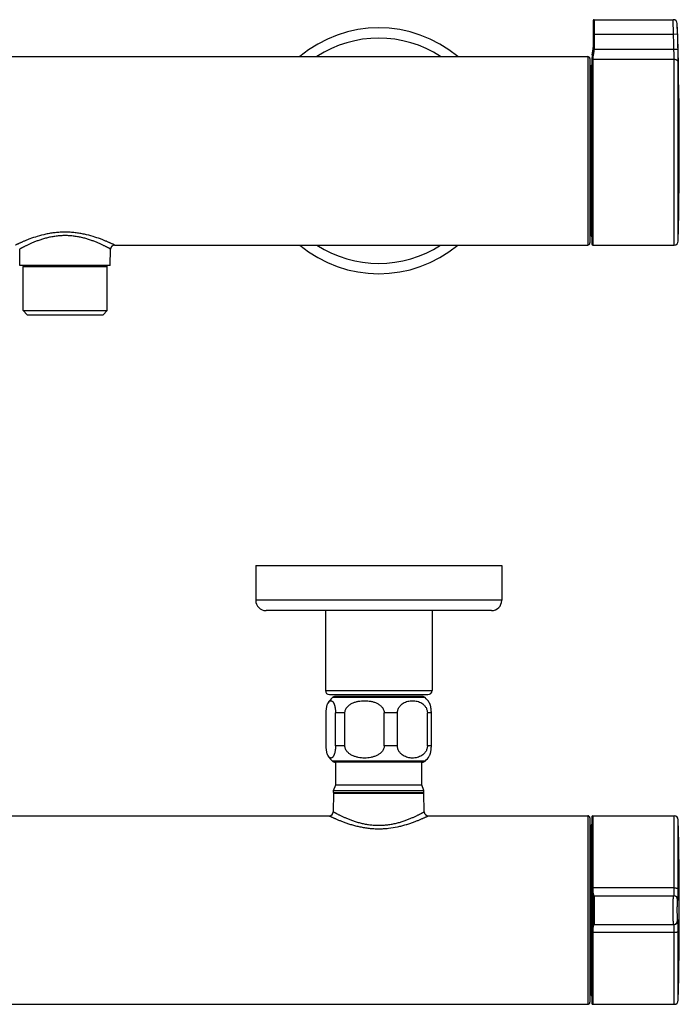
# Model space of a CAD drawing. Header units: millimetres. Extents: x -51 to 564, y -36 to 218.
# Tile 2 of 5: x 88 to 249, y -22 to 218. Entities that reach past the tile are written whole.
import ezdxf

# ---------------------------------------------------------------- set-up
doc = ezdxf.new("R2010")
doc.units = ezdxf.units.MM
doc.header["$LTSCALE"] = 23.1
doc.layers.get('0').update_dxf_attribs({"linetype": 'CONTINUOUS'})

msp = doc.modelspace()

# ---------------------------------------------------------------- linework, layer by layer
at = {"color": 7, "linetype": 'CONTINUOUS'}
for p, q in [((227.67, 218.11), (227.67, 211.27)), ((227.87, 218.31), (247.19, 218.31)), ((-28.63, 209.31), (226.37, 209.31)), ((227.44, 209.71), (227.6, 210.7)), ((226.87, 208.81), (226.87, 163.81)), ((227.07, 207.01), (226.87, 207.01)), ((227.37, 208.89), (227.37, 163.72)), ((227.07, 165.61), (226.87, 165.61)), ((87.87, 158.31), (87.8, 162.32)), ((109.87, 158.31), (109.94, 162.32)), ((110.94, 163.31), (226.37, 163.31)), ((227.57, 163.31), (247.43, 163.31)), ((109.87, 158.31), (87.87, 158.31)), ((88.62, 147.31), (88.62, 158.11)), ((109.12, 147.31), (109.12, 158.11)), ((88.62, 147.31), (109.12, 147.31)), ((88.62, 147.31), (89.62, 146.31)), ((109.12, 147.31), (108.12, 146.31)), ((89.62, 146.31), (108.12, 146.31)), ((145.37, 85.11), (145.37, 76.61)), ((145.37, 85.11), (205.37, 85.11)), ((205.37, 85.11), (205.37, 76.61)), ((202.87, 74.11), (147.87, 74.11)), ((162.37, 74.11), (162.37, 54.61)), ((188.37, 74.11), (188.37, 54.61)), ((163.37, 53.61), (187.37, 53.61)), ((186.01, 53.11), (164.72, 53.11)), ((162.54, 41.11), (162.54, 49.11)), ((164.83, 41.11), (164.83, 49.11)), ((167.12, 41.11), (167.12, 49.11)), ((176.69, 41.11), (176.69, 49.11)), ((179.95, 41.11), (179.95, 49.11)), ((187.23, 41.11), (187.23, 49.11)), ((188.2, 41.11), (188.2, 49.11)), ((186.01, 37.11), (164.72, 37.11)), ((164.89, 31.61), (164.89, 37.11)), ((185.85, 31.61), (185.85, 37.11)), ((164.37, 30.18), (164.89, 31.61)), ((164.89, 31.61), (185.85, 31.61)), ((186.37, 30.18), (185.85, 31.61)), ((164.37, 29.51), (164.29, 25)), ((164.37, 30.18), (186.37, 30.18)), ((164.37, 29.71), (164.37, 30.18)), ((164.37, 29.51), (186.37, 29.51)), ((186.37, 29.71), (186.37, 30.18)), ((186.45, 25), (186.37, 29.51)), ((34.45, 24.01), (163.29, 24.01)), ((187.45, 24.01), (226.37, 24.01)), ((226.87, 23.51), (226.87, -21.49)), ((226.87, 21.71), (227.07, 21.71)), ((227.37, 23.6), (227.37, -21.57)), ((227.57, 24.01), (247.43, 24.01)), ((227.67, 4.31), (227.67, -2.29)), ((227.86, 4.51), (247.36, 4.51)), ((227.87, -2.49), (247.36, -2.49)), ((226.87, -19.69), (227.07, -19.69)), ((-28.63, -21.99), (226.37, -21.99)), ((227.57, -21.99), (247.43, -21.99))]:
    msp.add_line(p, q, dxfattribs=at)
at = {"color": 9, "linetype": 'CONTINUOUS'}
for p, q in [((227.87, 218.31), (227.87, 211.3)), ((247.26, 214.81), (247.19, 218.31)), ((248.26, 214.83), (248.19, 217.34)), ((227.67, 214.81), (247.26, 214.81)), ((247.26, 214.81), (248.26, 214.83)), ((226.37, 209.31), (226.37, 163.31)), ((227.44, 209.71), (227.44, 209.38)), ((227.6, 210.7), (227.6, 210.46)), ((227.87, 211.3), (227.67, 211.3)), ((227.86, 211.09), (227.67, 211.1)), ((227.86, 211.09), (247.36, 211.09)), ((247.36, 211.09), (248.36, 211.11)), ((227.07, 207.01), (227.07, 165.61)), ((227.37, 208.47), (227.37, 163.5)), ((227.57, 208.66), (247.43, 208.66)), ((227.57, 208.66), (227.57, 163.31)), ((247.43, 163.31), (247.43, 208.66)), ((248.43, 164.28), (248.43, 207.71)), ((90.26, 164.8), (90.24, 164.79)), ((88.62, 158.11), (109.12, 158.11)), ((205.37, 76.61), (145.37, 76.61)), ((162.37, 54.61), (188.37, 54.61)), ((186.68, 52.86), (164.06, 52.86)), ((167.12, 49.11), (164.83, 49.11)), ((179.95, 49.11), (176.69, 49.11)), ((188.2, 49.11), (187.23, 49.11)), ((167.12, 41.11), (164.83, 41.11)), ((179.95, 41.11), (176.69, 41.11)), ((188.2, 41.11), (187.23, 41.11)), ((186.68, 37.36), (164.06, 37.36)), ((164.37, 29.71), (186.37, 29.71)), ((226.37, 24.01), (226.37, -21.99)), ((227.07, 21.71), (227.07, -19.69)), ((227.37, 23.82), (227.37, 6.38)), ((227.57, 24.01), (227.57, 6.43)), ((247.43, 6.43), (247.43, 24.01)), ((248.43, 6.2), (248.43, 23.04)), ((227.44, 4.96), (227.44, -2.93)), ((247.43, 6.43), (227.57, 6.43)), ((227.6, 4.4), (227.6, -2.37)), ((227.87, 4.51), (227.87, -2.49)), ((248.26, 3.52), (248.36, 3.52)), ((248.36, -1.49), (248.26, -1.49)), ((227.37, -4.35), (227.37, -21.79)), ((227.57, -4.4), (247.43, -4.4)), ((227.57, -4.4), (227.57, -21.99)), ((247.43, -21.99), (247.43, -4.4)), ((248.43, -21.01), (248.43, -4.17))]:
    msp.add_line(p, q, dxfattribs=at)
at = {"color": 7, "linetype": 'CONTINUOUS'}
for centre, radius, start, end in [((175.37, 186.31), 30, 50.0575, 129.9425), ((227.87, 218.11), 0.2, 90, 180), ((247.19, 217.31), 1, 1.7782, 90), ((-751.33, 186.31), 1000, 358.73813, 1.77823), ((222.67, 211.52), 5, 350.5377, 360), ((226.37, 208.81), 0.5, 0, 90), ((232.37, 208.89), 5, 170.5377, 180), ((227.07, 207.31), 0.3, 270, 360), ((226.37, 163.81), 0.5, 270, 360), ((227.07, 165.31), 0.3, 0, 90), ((232.37, 163.72), 5, 180, 182.553), ((227.57, 163.51), 0.2, 182.553, 270), ((247.43, 164.31), 1, 270, 358.7381), ((110.94, 162.31), 1, 90, 179), ((175.37, 186.31), 30, 230.0575, 309.9425), ((88.82, 158.11), 0.2, 90, 180), ((108.92, 158.11), 0.2, 0, 90), ((147.87, 76.61), 2.5, 180, 270), ((202.87, 76.61), 2.5, 270, 360), ((163.37, 54.61), 1, 180, 270), ((167.37, 49.11), 5, 131.4096, 149.9324), ((164.72, 52.11), 1, 90, 131.4096), ((186.01, 52.11), 1, 48.5904, 90), ((183.37, 49.11), 5, 30.0676, 48.5904), ((187.37, 54.61), 1, 270, 360), ((167.37, 41.11), 5, 210.0676, 228.5904), ((183.37, 41.11), 5, 311.4096, 329.9324), ((164.72, 38.11), 1, 228.5904, 270), ((186.01, 38.11), 1, 270, 311.4096), ((164.57, 29.71), 0.2, 180, 270), ((186.17, 29.71), 0.2, 270, 360), ((163.29, 25.01), 1, 270, 359), ((187.45, 25.01), 1, 181, 270), ((226.37, 23.51), 0.5, 0, 90), ((227.07, 22.01), 0.3, 270, 360), ((227.57, 23.81), 0.2, 90, 177.447), ((232.37, 23.6), 5, 177.447, 180), ((247.43, 23.01), 1, 1.2619, 90), ((-751.33, 1.01), 1000, 358.73813, 1.26187), ((227.87, 4.31), 0.2, 90, 180), ((227.87, -2.29), 0.2, 180, 270), ((226.37, -21.49), 0.5, 270, 360), ((227.07, -19.99), 0.3, 0, 90), ((232.37, -21.57), 5, 180, 182.553), ((247.43, -20.99), 1, 270, 358.7381), ((227.57, -21.79), 0.2, 182.553, 270)]:
    msp.add_arc(centre, radius, start, end, dxfattribs=at)
at = {"color": 9, "linetype": 'CONTINUOUS'}
for centre, radius, start, end in [((-751.33, 186.31), 999, 1.42159, 1.63479), ((-751.33, 186.31), 1000, 1.42159, 1.63479), ((175.37, 186.31), 27.5, 56.7623, 123.2377), ((233.33, 208.55), 5.95, 171.9561, 174.4922), ((232.54, 208.73), 4.96, 171.3779, 174.1077), ((222.57, 211.3), 5.1, 357.6963, 359.6278), ((222.58, 211.3), 5.29, 357.6947, 359.9998), ((230.95, 208.47), 3.57, 179.6441, 179.9846), ((227.56, 208.47), 0.189, 169.2051, 177.3654), ((175.37, 186.31), 27.5, 236.7623, 303.2377), ((227.86, 4.32), 0.2, 90.0024, 171.5659), ((227.87, 4.31), 0.2, 171.552, 179.6874), ((247.26, 3.52), 1, 0.1304, 89.987), ((247.36, 3.52), 1, 0.1336, 89.9902), ((227.87, -2.29), 0.2, 180.3126, 188.448), ((227.86, -2.29), 0.2, 188.4341, 269.9976), ((247.26, -1.49), 1, 270.013, 359.8696), ((247.36, -1.49), 1, 270.0098, 359.8664)]:
    msp.add_arc(centre, radius, start, end, dxfattribs=at)
for points, knots in [([(227.41, 209.12), (227.39, 208.99), (227.38, 208.82), (227.38, 208.61), (227.37, 208.53), (227.37, 208.5)], [0, 0, 0, 0, 0.608368, 0.833263, 1, 1, 1, 1]), ([(227.6, 210.46), (227.57, 210.27), (227.51, 209.91), (227.46, 209.55), (227.44, 209.38)], [0, 0, 0, 0, 0.528916, 1, 1, 1, 1]), ([(227.63, 209.48), (227.61, 209.48), (227.57, 209.48), (227.51, 209.46), (227.48, 209.44), (227.46, 209.42), (227.44, 209.4), (227.44, 209.39), (227.44, 209.38)], [0, 0, 0, 0, 0.295794, 0.56524, 0.686396, 0.797993, 0.901521, 1, 1, 1, 1]), ([(227.6, 209.24), (227.6, 209.18), (227.59, 209.06), (227.58, 208.89), (227.58, 208.76), (227.57, 208.69), (227.57, 208.66)], [0, 0, 0, 0, 0.337212, 0.618955, 0.841008, 1, 1, 1, 1]), ([(227.67, 211.1), (227.66, 211.04), (227.65, 210.83), (227.63, 210.62), (227.6, 210.46)], [0, 0, 0, 0, 0.252736, 1, 1, 1, 1]), ([(227.8, 210.48), (227.77, 210.48), (227.74, 210.48), (227.69, 210.49), (227.66, 210.48), (227.64, 210.48), (227.62, 210.48), (227.61, 210.47), (227.61, 210.47), (227.6, 210.46), (227.6, 210.46)], [0, 0, 0, 0, 0.357629, 0.519731, 0.663555, 0.784826, 0.880644, 0.918789, 0.950761, 1, 1, 1, 1]), ([(227.8, 210.48), (227.77, 210.3), (227.71, 209.97), (227.66, 209.63), (227.63, 209.48)], [0, 0, 0, 0, 0.528779, 1, 1, 1, 1]), ([(227.86, 211.09), (227.86, 211.04), (227.85, 210.83), (227.82, 210.63), (227.8, 210.48)], [0, 0, 0, 0, 0.252425, 1, 1, 1, 1]), ([(247.43, 208.66), (247.43, 208.7), (247.43, 208.81), (247.42, 209.01), (247.42, 209.26), (247.4, 209.69), (247.39, 210.3), (247.37, 210.82), (247.36, 211.09)], [0, 0, 0, 0, 0.054013, 0.134252, 0.238488, 0.363828, 0.663409, 1, 1, 1, 1]), ([(248.43, 207.71), (248.43, 207.77), (248.43, 207.92), (248.42, 208.19), (248.42, 208.55), (248.4, 209.15), (248.39, 210.01), (248.37, 210.73), (248.36, 211.11)], [0, 0, 0, 0, 0.054017, 0.134248, 0.238481, 0.363811, 0.663389, 1, 1, 1, 1]), ([(227.57, 208.66), (227.55, 208.66), (227.5, 208.65), (227.44, 208.62), (227.4, 208.57), (227.38, 208.52), (227.38, 208.5)], [0, 0, 0, 0, 0.25286, 0.504194, 0.753157, 1, 1, 1, 1]), ([(247.43, 208.66), (247.49, 208.66), (247.62, 208.65), (247.81, 208.59), (247.98, 208.51), (248.13, 208.39), (248.26, 208.24), (248.35, 208.08), (248.41, 207.9), (248.43, 207.77), (248.43, 207.71)], [0, 0, 0, 0, 0.126715, 0.253174, 0.379159, 0.50452, 0.629197, 0.753231, 0.87676, 1, 1, 1, 1]), ([(107.5, 164.79), (106.9, 165.01), (105.61, 165.45), (103.92, 165.89), (102.45, 166.17), (101.28, 166.33), (100.09, 166.43), (98.88, 166.47), (97.68, 166.44), (96.48, 166.34), (95.32, 166.18), (93.85, 165.9), (92.16, 165.46), (90.86, 165.02), (90.26, 164.8)], [0, 0, 0, 0, 0.109078, 0.231435, 0.296375, 0.36313, 0.431137, 0.499789, 0.568448, 0.636476, 0.703269, 0.768256, 0.890744, 1, 1, 1, 1]), ([(90.24, 164.79), (89.99, 164.69), (89.51, 164.51), (88.93, 164.27), (88.51, 164.09), (88.23, 163.97), (87.96, 163.85), (87.73, 163.74), (87.52, 163.65), (87.33, 163.56), (87.2, 163.5), (87.1, 163.45), (87.04, 163.42), (86.98, 163.39), (86.93, 163.37), (86.89, 163.35), (86.86, 163.34), (86.84, 163.32), (86.82, 163.32), (86.81, 163.31), (86.81, 163.31), (86.8, 163.31), (86.8, 163.31), (86.8, 163.31), (86.8, 163.31)], [0, 0, 0, 0, 0.216016, 0.411118, 0.500034, 0.58275, 0.658929, 0.728234, 0.790333, 0.844908, 0.891665, 0.912022, 0.930325, 0.946546, 0.960657, 0.972633, 0.982457, 0.990117, 0.993131, 0.9956, 0.997523, 0.998898, 0.999724, 1, 1, 1, 1]), ([(109.94, 162.32), (109.94, 162.32), (109.94, 162.32), (109.94, 162.32), (109.93, 162.33), (109.93, 162.33), (109.92, 162.33), (109.92, 162.34), (109.9, 162.34), (109.88, 162.35), (109.85, 162.37), (109.81, 162.39), (109.77, 162.42), (109.72, 162.45), (109.66, 162.48), (109.57, 162.53), (109.44, 162.59), (109.27, 162.69), (109.07, 162.79), (108.85, 162.91), (108.6, 163.03), (108.34, 163.16), (107.94, 163.35), (107.39, 163.61), (106.68, 163.92), (105.89, 164.23), (105.04, 164.54), (104.13, 164.83), (103.15, 165.1), (102.13, 165.32), (101.25, 165.45), (100.53, 165.54), (99.79, 165.59), (99.05, 165.62), (98.31, 165.61), (97.58, 165.57), (96.67, 165.48), (95.61, 165.32), (94.59, 165.1), (93.61, 164.83), (92.7, 164.54), (91.85, 164.23), (91.06, 163.92), (90.35, 163.61), (89.8, 163.35), (89.4, 163.16), (89.14, 163.03), (88.89, 162.91), (88.67, 162.79), (88.47, 162.69), (88.3, 162.59), (88.17, 162.53), (88.08, 162.48), (88.02, 162.45), (87.97, 162.42), (87.93, 162.39), (87.89, 162.37), (87.86, 162.35), (87.84, 162.34), (87.82, 162.34), (87.81, 162.33), (87.81, 162.33), (87.8, 162.33), (87.8, 162.32), (87.8, 162.32), (87.8, 162.32)], [0, 0, 0, 0, 0.000043, 0.000096, 0.00017, 0.000383, 0.00068, 0.001061, 0.001527, 0.00271, 0.004227, 0.006076, 0.008254, 0.010757, 0.013583, 0.016727, 0.023947, 0.032374, 0.041964, 0.05267, 0.064439, 0.077221, 0.090965, 0.121139, 0.154578, 0.190928, 0.229862, 0.271075, 0.314268, 0.359128, 0.405308, 0.428774, 0.452418, 0.5, 0.523824, 0.547588, 0.594692, 0.640872, 0.685732, 0.728925, 0.770138, 0.809072, 0.845422, 0.878861, 0.909036, 0.92278, 0.935562, 0.947331, 0.958036, 0.967627, 0.976054, 0.983274, 0.986417, 0.989243, 0.991747, 0.993926, 0.995775, 0.997292, 0.998475, 0.99894, 0.999321, 0.999618, 0.99983, 0.999957, 1, 1, 1, 1]), ([(110.94, 163.31), (110.94, 163.31), (110.94, 163.31), (110.93, 163.31), (110.93, 163.31), (110.92, 163.31), (110.92, 163.32), (110.9, 163.32), (110.88, 163.34), (110.84, 163.35), (110.8, 163.37), (110.76, 163.39), (110.68, 163.43), (110.56, 163.49), (110.41, 163.56), (110.22, 163.65), (110.01, 163.74), (109.77, 163.85), (109.51, 163.97), (109.23, 164.09), (108.81, 164.27), (108.23, 164.51), (107.75, 164.69), (107.5, 164.79)], [0, 0, 0, 0, 0.000279, 0.001109, 0.002489, 0.004417, 0.006892, 0.009912, 0.01758, 0.027406, 0.039374, 0.053469, 0.069676, 0.108336, 0.155099, 0.209676, 0.271768, 0.341075, 0.41726, 0.499978, 0.588889, 0.78398, 1, 1, 1, 1]), ([(164.29, 25), (164.29, 25), (164.29, 25), (164.29, 25), (164.29, 25), (164.3, 24.99), (164.3, 24.99), (164.31, 24.99), (164.33, 24.98), (164.35, 24.97), (164.38, 24.95), (164.42, 24.93), (164.46, 24.9), (164.51, 24.88), (164.57, 24.84), (164.66, 24.79), (164.79, 24.73), (164.96, 24.63), (165.16, 24.53), (165.38, 24.41), (165.63, 24.29), (165.9, 24.16), (166.29, 23.96), (166.84, 23.71), (167.55, 23.4), (168.34, 23.08), (169.19, 22.77), (170.11, 22.48), (171.08, 22.22), (172.1, 22), (173.17, 21.83), (174.08, 21.74), (174.81, 21.71), (175.55, 21.7), (176.29, 21.72), (177.03, 21.78), (177.75, 21.86), (178.63, 22), (179.66, 22.22), (180.63, 22.48), (181.55, 22.77), (182.4, 23.08), (183.18, 23.4), (183.9, 23.71), (184.45, 23.96), (184.84, 24.16), (185.11, 24.29), (185.35, 24.41), (185.58, 24.53), (185.77, 24.63), (185.95, 24.73), (186.08, 24.79), (186.17, 24.84), (186.23, 24.88), (186.28, 24.9), (186.32, 24.93), (186.36, 24.95), (186.39, 24.97), (186.41, 24.98), (186.43, 24.99), (186.43, 24.99), (186.44, 24.99), (186.44, 25), (186.45, 25), (186.45, 25), (186.45, 25)], [0, 0, 0, 0, 0.000043, 0.000096, 0.00017, 0.000383, 0.00068, 0.001062, 0.001527, 0.002711, 0.004229, 0.006078, 0.008255, 0.010759, 0.013585, 0.016729, 0.02395, 0.032379, 0.04197, 0.052676, 0.064446, 0.077229, 0.090974, 0.121149, 0.154589, 0.190939, 0.229873, 0.271085, 0.314276, 0.359134, 0.405312, 0.452414, 0.476177, 0.500001, 0.547581, 0.571224, 0.594689, 0.640866, 0.685724, 0.728916, 0.770128, 0.809062, 0.845412, 0.878852, 0.909027, 0.922772, 0.935555, 0.947325, 0.958031, 0.967622, 0.976051, 0.983271, 0.986415, 0.989241, 0.991746, 0.993925, 0.995774, 0.997292, 0.998475, 0.99894, 0.999321, 0.999618, 0.99983, 0.999957, 1, 1, 1, 1]), ([(163.29, 24.01), (163.29, 24.01), (163.29, 24.01), (163.3, 24.01), (163.3, 24.01), (163.31, 24.01), (163.32, 24), (163.33, 24), (163.36, 23.98), (163.39, 23.97), (163.43, 23.95), (163.48, 23.92), (163.57, 23.88), (163.69, 23.82), (163.85, 23.75), (164.05, 23.65), (164.27, 23.55), (164.52, 23.44), (164.79, 23.32), (165.09, 23.19), (165.54, 23), (166.14, 22.75), (166.93, 22.45), (167.8, 22.15), (168.74, 21.85), (169.73, 21.58), (170.79, 21.33), (171.89, 21.13), (173.03, 20.98), (174.19, 20.88), (175.37, 20.85), (176.55, 20.88), (178.09, 21.01), (179.58, 21.25), (181.01, 21.58), (182, 21.85), (182.94, 22.15), (183.8, 22.45), (184.59, 22.75), (185.2, 23), (185.64, 23.19), (185.94, 23.32), (186.22, 23.44), (186.47, 23.55), (186.69, 23.65), (186.88, 23.75), (187.03, 23.81), (187.13, 23.86), (187.2, 23.89), (187.25, 23.92), (187.31, 23.95), (187.35, 23.97), (187.38, 23.98), (187.41, 24), (187.42, 24), (187.43, 24.01), (187.44, 24.01), (187.44, 24.01), (187.45, 24.01), (187.45, 24.01), (187.45, 24.01)], [0, 0, 0, 0, 0.000044, 0.000175, 0.000392, 0.000696, 0.001085, 0.001561, 0.002768, 0.004314, 0.006197, 0.008414, 0.010962, 0.01704, 0.024388, 0.032958, 0.042701, 0.053567, 0.065504, 0.078454, 0.092362, 0.122843, 0.156542, 0.193077, 0.232096, 0.273274, 0.316293, 0.360829, 0.406547, 0.453072, 0.500014, 0.546955, 0.593482, 0.68371, 0.726727, 0.767904, 0.806924, 0.843458, 0.877157, 0.90764, 0.921549, 0.934498, 0.946433, 0.9573, 0.967044, 0.975614, 0.98296, 0.98616, 0.989038, 0.991589, 0.993809, 0.995693, 0.997238, 0.998444, 0.998918, 0.999307, 0.99961, 0.999826, 0.999957, 1, 1, 1, 1]), ([(227.57, 6.43), (227.55, 6.43), (227.51, 6.43), (227.47, 6.42), (227.44, 6.41), (227.41, 6.41), (227.39, 6.4), (227.38, 6.39), (227.37, 6.39), (227.37, 6.38)], [0, 0, 0, 0, 0.353765, 0.515561, 0.659943, 0.782409, 0.879735, 0.950904, 1, 1, 1, 1]), ([(227.37, 6.38), (227.37, 6.27), (227.37, 6.06), (227.38, 5.76), (227.39, 5.47), (227.4, 5.29), (227.41, 5.2)], [0, 0, 0, 0, 0.274554, 0.535497, 0.778535, 1, 1, 1, 1]), ([(227.41, 5.2), (227.41, 5.18), (227.42, 5.1), (227.43, 5.02), (227.44, 4.96)], [0, 0, 0, 0, 0.262655, 1, 1, 1, 1]), ([(227.63, 5.11), (227.61, 5.1), (227.56, 5.09), (227.5, 5.06), (227.46, 5.02), (227.44, 4.98), (227.44, 4.96)], [0, 0, 0, 0, 0.272988, 0.536536, 0.779601, 1, 1, 1, 1]), ([(227.44, 4.96), (227.45, 4.9), (227.47, 4.78), (227.51, 4.63), (227.55, 4.5), (227.58, 4.43), (227.6, 4.4)], [0, 0, 0, 0, 0.322866, 0.598183, 0.82397, 1, 1, 1, 1]), ([(227.57, 6.43), (227.57, 6.33), (227.57, 6.13), (227.58, 5.85), (227.59, 5.58), (227.6, 5.41), (227.6, 5.33)], [0, 0, 0, 0, 0.273032, 0.53335, 0.776897, 1, 1, 1, 1]), ([(227.6, 5.33), (227.61, 5.31), (227.61, 5.24), (227.62, 5.16), (227.63, 5.11)], [0, 0, 0, 0, 0.261986, 1, 1, 1, 1]), ([(227.63, 5.11), (227.64, 5.05), (227.67, 4.94), (227.7, 4.8), (227.75, 4.68), (227.78, 4.62), (227.8, 4.59)], [0, 0, 0, 0, 0.321666, 0.596384, 0.822448, 1, 1, 1, 1]), ([(247.36, 4.51), (247.36, 4.51), (247.36, 4.52), (247.36, 4.52), (247.37, 4.53), (247.37, 4.54), (247.37, 4.56), (247.38, 4.6), (247.39, 4.66), (247.39, 4.73), (247.4, 4.83), (247.4, 4.93), (247.41, 5.05), (247.41, 5.19), (247.42, 5.39), (247.42, 5.68), (247.43, 6.04), (247.43, 6.3), (247.43, 6.43)], [0, 0, 0, 0, 0.002191, 0.003882, 0.006065, 0.011999, 0.020091, 0.042814, 0.074211, 0.114104, 0.162237, 0.218289, 0.281879, 0.352571, 0.429879, 0.602163, 0.793974, 1, 1, 1, 1]), ([(247.43, 6.43), (247.49, 6.43), (247.62, 6.42), (247.8, 6.41), (247.97, 6.39), (248.1, 6.37), (248.19, 6.34), (248.25, 6.33), (248.3, 6.31), (248.34, 6.29), (248.38, 6.27), (248.4, 6.24), (248.42, 6.22), (248.43, 6.2), (248.43, 6.2)], [0, 0, 0, 0, 0.181549, 0.3567, 0.519341, 0.663936, 0.727991, 0.7859, 0.837309, 0.882006, 0.919986, 0.951567, 0.977632, 1, 1, 1, 1]), ([(248.36, 3.52), (248.36, 3.52), (248.36, 3.52), (248.36, 3.52), (248.37, 3.53), (248.37, 3.55), (248.37, 3.57), (248.38, 3.6), (248.38, 3.64), (248.39, 3.72), (248.39, 3.82), (248.4, 3.95), (248.4, 4.1), (248.41, 4.27), (248.41, 4.46), (248.42, 4.67), (248.42, 4.89), (248.42, 5.22), (248.43, 5.66), (248.43, 6.01), (248.43, 6.2)], [0, 0, 0, 0, 0.00176, 0.003327, 0.005416, 0.011219, 0.019219, 0.029429, 0.041844, 0.073202, 0.113099, 0.16126, 0.217357, 0.281014, 0.351786, 0.429188, 0.512675, 0.601679, 0.793726, 1, 1, 1, 1]), ([(227.8, 4.59), (227.77, 4.59), (227.72, 4.58), (227.66, 4.54), (227.62, 4.48), (227.6, 4.43), (227.6, 4.4)], [0, 0, 0, 0, 0.250736, 0.502715, 0.753134, 1, 1, 1, 1]), ([(227.6, 4.4), (227.61, 4.39), (227.62, 4.37), (227.64, 4.34), (227.65, 4.33), (227.66, 4.32), (227.66, 4.32), (227.66, 4.32), (227.67, 4.32)], [0, 0, 0, 0, 0.398453, 0.698644, 0.811062, 0.898224, 0.960546, 1, 1, 1, 1]), ([(227.67, 4.32), (227.67, 4.32), (227.67, 4.32), (227.67, 4.32), (227.67, 4.32), (227.67, 4.31)], [0, 0, 0, 0, 0.725264, 0.914328, 1, 1, 1, 1]), ([(227.8, 4.59), (227.81, 4.58), (227.82, 4.56), (227.84, 4.54), (227.85, 4.52), (227.86, 4.52), (227.86, 4.51), (227.86, 4.51)], [0, 0, 0, 0, 0.39711, 0.696372, 0.895767, 0.958782, 1, 1, 1, 1]), ([(247.26, -2.49), (247.26, -2.49), (247.26, -2.48), (247.25, -2.48), (247.25, -2.47), (247.25, -2.44), (247.25, -2.42), (247.24, -2.38), (247.24, -2.33), (247.24, -2.28), (247.23, -2.22), (247.23, -2.15), (247.22, -2.04), (247.22, -1.89), (247.21, -1.68), (247.21, -1.45), (247.2, -1.2), (247.2, -0.92), (247.2, -0.63), (247.19, -0.21), (247.19, 0.34), (247.19, 1.01), (247.19, 1.69), (247.19, 2.24), (247.2, 2.66), (247.2, 2.95), (247.2, 3.23), (247.21, 3.48), (247.21, 3.71), (247.22, 3.92), (247.22, 4.07), (247.23, 4.18), (247.23, 4.25), (247.24, 4.31), (247.24, 4.36), (247.24, 4.41), (247.25, 4.45), (247.25, 4.47), (247.25, 4.5), (247.25, 4.51), (247.26, 4.51), (247.26, 4.51), (247.26, 4.51)], [0, 0, 0, 0, 0.000292, 0.000807, 0.002678, 0.005719, 0.009939, 0.015332, 0.021888, 0.029592, 0.038426, 0.048371, 0.059401, 0.084614, 0.113824, 0.14675, 0.183077, 0.222455, 0.264505, 0.308823, 0.402539, 0.5, 0.597461, 0.691177, 0.735495, 0.777545, 0.816923, 0.85325, 0.886176, 0.915386, 0.940599, 0.951629, 0.961574, 0.970409, 0.978113, 0.984668, 0.990061, 0.994281, 0.997322, 0.999193, 0.999708, 1, 1, 1, 1]), ([(248.26, -1.49), (248.26, -1.49), (248.26, -1.48), (248.25, -1.48), (248.25, -1.47), (248.25, -1.46), (248.24, -1.44), (248.24, -1.41), (248.24, -1.36), (248.23, -1.29), (248.22, -1.19), (248.22, -1.06), (248.21, -0.91), (248.21, -0.75), (248.2, -0.57), (248.2, -0.37), (248.2, -0.16), (248.19, 0.14), (248.19, 0.53), (248.19, 1.01), (248.19, 1.5), (248.19, 1.89), (248.2, 2.19), (248.2, 2.4), (248.2, 2.6), (248.21, 2.78), (248.21, 2.94), (248.22, 3.09), (248.22, 3.22), (248.23, 3.32), (248.24, 3.39), (248.24, 3.44), (248.24, 3.47), (248.25, 3.49), (248.25, 3.5), (248.25, 3.51), (248.26, 3.51), (248.26, 3.52), (248.26, 3.52)], [0, 0, 0, 0, 0.000924, 0.001754, 0.002861, 0.005937, 0.010177, 0.015583, 0.02215, 0.038699, 0.059677, 0.084881, 0.114076, 0.146983, 0.183287, 0.222639, 0.264661, 0.30895, 0.402603, 0.5, 0.597397, 0.69105, 0.735339, 0.77736, 0.816713, 0.853017, 0.885925, 0.915118, 0.940324, 0.9613, 0.97785, 0.984417, 0.989823, 0.994062, 0.997138, 0.998246, 0.999076, 1, 1, 1, 1]), ([(227.6, -2.37), (227.58, -2.4), (227.55, -2.47), (227.51, -2.6), (227.47, -2.75), (227.45, -2.87), (227.44, -2.93)], [0, 0, 0, 0, 0.176034, 0.401812, 0.677142, 1, 1, 1, 1]), ([(227.66, -2.29), (227.65, -2.3), (227.64, -2.3), (227.63, -2.33), (227.61, -2.35), (227.6, -2.37)], [0, 0, 0, 0, 0.155115, 0.374132, 1, 1, 1, 1]), ([(227.8, -2.56), (227.77, -2.56), (227.72, -2.55), (227.66, -2.51), (227.62, -2.45), (227.6, -2.4), (227.6, -2.37)], [0, 0, 0, 0, 0.250736, 0.502715, 0.753134, 1, 1, 1, 1]), ([(227.67, -2.29), (227.66, -2.29), (227.66, -2.29), (227.66, -2.29), (227.66, -2.29)], [0, 0, 0, 0, 0.389192, 1, 1, 1, 1]), ([(227.67, -2.29), (227.67, -2.29), (227.67, -2.29), (227.67, -2.29), (227.67, -2.29), (227.67, -2.29)], [0, 0, 0, 0, 0.085672, 0.274736, 1, 1, 1, 1]), ([(248.43, -4.17), (248.43, -3.98), (248.43, -3.63), (248.42, -3.19), (248.42, -2.86), (248.42, -2.64), (248.41, -2.43), (248.41, -2.24), (248.4, -2.07), (248.4, -1.92), (248.39, -1.79), (248.39, -1.69), (248.38, -1.61), (248.38, -1.57), (248.37, -1.54), (248.37, -1.52), (248.37, -1.5), (248.36, -1.49), (248.36, -1.49), (248.36, -1.49), (248.36, -1.49)], [0, 0, 0, 0, 0.206275, 0.398322, 0.487323, 0.570813, 0.648215, 0.718986, 0.782642, 0.838738, 0.886904, 0.926797, 0.958156, 0.970571, 0.980779, 0.988779, 0.994582, 0.996672, 0.99824, 1, 1, 1, 1]), ([(227.41, -3.17), (227.4, -3.26), (227.39, -3.44), (227.38, -3.73), (227.37, -4.03), (227.37, -4.24), (227.37, -4.35)], [0, 0, 0, 0, 0.221465, 0.464503, 0.725446, 1, 1, 1, 1]), ([(227.57, -4.4), (227.55, -4.4), (227.51, -4.4), (227.47, -4.39), (227.44, -4.38), (227.41, -4.38), (227.39, -4.37), (227.38, -4.36), (227.37, -4.36), (227.37, -4.35)], [0, 0, 0, 0, 0.353765, 0.515561, 0.659943, 0.782409, 0.879734, 0.950904, 1, 1, 1, 1]), ([(227.44, -2.93), (227.43, -2.95), (227.42, -3.03), (227.41, -3.11), (227.41, -3.17)], [0, 0, 0, 0, 0.237283, 1, 1, 1, 1]), ([(227.63, -3.08), (227.61, -3.07), (227.56, -3.06), (227.5, -3.03), (227.46, -2.99), (227.44, -2.95), (227.44, -2.93)], [0, 0, 0, 0, 0.272988, 0.536536, 0.779601, 1, 1, 1, 1]), ([(227.6, -3.3), (227.6, -3.38), (227.59, -3.55), (227.58, -3.82), (227.57, -4.1), (227.57, -4.3), (227.57, -4.4)], [0, 0, 0, 0, 0.223103, 0.46665, 0.726968, 1, 1, 1, 1]), ([(227.63, -3.08), (227.63, -3.09), (227.62, -3.17), (227.61, -3.24), (227.6, -3.3)], [0, 0, 0, 0, 0.237927, 1, 1, 1, 1]), ([(227.8, -2.56), (227.78, -2.59), (227.75, -2.65), (227.7, -2.77), (227.67, -2.91), (227.64, -3.02), (227.63, -3.08)], [0, 0, 0, 0, 0.177552, 0.403616, 0.678334, 1, 1, 1, 1]), ([(227.85, -2.5), (227.84, -2.5), (227.82, -2.52), (227.81, -2.55), (227.8, -2.56)], [0, 0, 0, 0, 0.403458, 1, 1, 1, 1]), ([(227.86, -2.49), (227.86, -2.49), (227.85, -2.49), (227.85, -2.49), (227.85, -2.5)], [0, 0, 0, 0, 0.223527, 1, 1, 1, 1]), ([(227.86, -2.49), (227.86, -2.49), (227.86, -2.49), (227.86, -2.49), (227.86, -2.49)], [0, 0, 0, 0, 0.396977, 1, 1, 1, 1]), ([(247.43, -4.4), (247.43, -4.27), (247.43, -4.01), (247.42, -3.65), (247.42, -3.36), (247.41, -3.16), (247.41, -3.02), (247.4, -2.9), (247.4, -2.8), (247.39, -2.7), (247.39, -2.63), (247.38, -2.57), (247.37, -2.53), (247.37, -2.51), (247.37, -2.5), (247.36, -2.49), (247.36, -2.49), (247.36, -2.49), (247.36, -2.49)], [0, 0, 0, 0, 0.206026, 0.397837, 0.570121, 0.647429, 0.718121, 0.781711, 0.837763, 0.885896, 0.925789, 0.957186, 0.97991, 0.988001, 0.993935, 0.996118, 0.997809, 1, 1, 1, 1]), ([(247.43, -4.4), (247.49, -4.4), (247.62, -4.39), (247.8, -4.38), (247.97, -4.36), (248.1, -4.34), (248.19, -4.31), (248.25, -4.3), (248.3, -4.28), (248.34, -4.26), (248.38, -4.24), (248.4, -4.21), (248.42, -4.19), (248.43, -4.17), (248.43, -4.17)], [0, 0, 0, 0, 0.181549, 0.3567, 0.519341, 0.663936, 0.727991, 0.7859, 0.837309, 0.882006, 0.919986, 0.951567, 0.977632, 1, 1, 1, 1])]:
    msp.add_open_spline(points, degree=3, knots=knots, dxfattribs=at)
at = {"color": 7, "linetype": 'CONTINUOUS'}
for points, knots in [([(162.54, 49.11), (162.54, 49.26), (162.55, 49.55), (162.58, 49.96), (162.63, 50.33), (162.7, 50.67), (162.77, 50.97), (162.85, 51.22), (162.94, 51.43), (163.01, 51.56), (163.04, 51.62)], [0, 0, 0, 0, 0.169502, 0.331242, 0.479827, 0.612863, 0.730174, 0.832778, 0.922179, 1, 1, 1, 1]), ([(163.04, 51.62), (163.09, 51.7), (163.16, 51.81), (163.27, 51.93), (163.38, 52.02), (163.49, 52.08), (163.6, 52.11), (163.66, 52.11), (163.69, 52.11)], [0, 0, 0, 0, 0.322434, 0.45963, 0.583883, 0.802592, 0.902693, 1, 1, 1, 1]), ([(163.69, 52.11), (163.72, 52.11), (163.78, 52.11), (163.91, 52.07), (164.03, 51.99), (164.15, 51.88), (164.24, 51.77), (164.32, 51.64), (164.41, 51.49), (164.49, 51.3), (164.57, 51.09), (164.64, 50.84), (164.7, 50.56), (164.76, 50.24), (164.81, 49.75), (164.83, 49.37), (164.83, 49.11)], [0, 0, 0, 0, 0.026843, 0.054637, 0.116505, 0.15247, 0.192808, 0.238337, 0.289901, 0.348385, 0.414706, 0.489758, 0.574296, 0.668687, 0.772512, 1, 1, 1, 1]), ([(167.12, 49.11), (167.12, 49.25), (167.15, 49.51), (167.26, 49.9), (167.44, 50.25), (167.75, 50.68), (168.14, 51.03), (168.58, 51.31), (169.03, 51.56), (169.63, 51.79), (170.38, 51.98), (171.14, 52.09), (171.91, 52.13), (172.67, 52.09), (173.43, 51.98), (174.18, 51.79), (174.78, 51.56), (175.24, 51.31), (175.67, 51.03), (176.06, 50.68), (176.37, 50.25), (176.55, 49.9), (176.67, 49.51), (176.69, 49.25), (176.69, 49.11)], [0, 0, 0, 0, 0.032142, 0.064184, 0.096061, 0.12775, 0.190502, 0.221727, 0.25285, 0.314834, 0.376637, 0.438341, 0.5, 0.561659, 0.623363, 0.685166, 0.74715, 0.778273, 0.809498, 0.87225, 0.903939, 0.935816, 0.967858, 1, 1, 1, 1]), ([(179.95, 49.11), (179.95, 49.25), (179.97, 49.51), (180.05, 49.89), (180.19, 50.25), (180.37, 50.57), (180.57, 50.85), (180.88, 51.18), (181.3, 51.5), (181.85, 51.79), (182.42, 51.98), (183, 52.09), (183.59, 52.13), (184.17, 52.09), (184.76, 51.98), (185.33, 51.79), (185.88, 51.5), (186.3, 51.18), (186.6, 50.85), (186.81, 50.57), (186.99, 50.25), (187.12, 49.89), (187.21, 49.51), (187.23, 49.25), (187.23, 49.11)], [0, 0, 0, 0, 0.037993, 0.07528, 0.111374, 0.146079, 0.17942, 0.211543, 0.272815, 0.3314, 0.388347, 0.444378, 0.5, 0.555622, 0.611653, 0.6686, 0.727185, 0.788457, 0.82058, 0.853921, 0.888626, 0.92472, 0.962007, 1, 1, 1, 1]), ([(188.2, 49.11), (188.2, 49.26), (188.19, 49.55), (188.16, 49.96), (188.11, 50.33), (188.04, 50.67), (187.97, 50.97), (187.88, 51.22), (187.8, 51.43), (187.73, 51.56), (187.7, 51.62)], [0, 0, 0, 0, 0.169502, 0.331242, 0.479827, 0.612863, 0.730174, 0.832778, 0.922179, 1, 1, 1, 1]), ([(163.04, 38.61), (163.01, 38.67), (162.94, 38.8), (162.85, 39.01), (162.77, 39.26), (162.7, 39.56), (162.63, 39.9), (162.58, 40.27), (162.55, 40.68), (162.54, 40.97), (162.54, 41.11)], [0, 0, 0, 0, 0.077821, 0.167222, 0.269826, 0.387137, 0.520173, 0.668758, 0.830498, 1, 1, 1, 1]), ([(164.83, 41.11), (164.83, 40.85), (164.81, 40.48), (164.76, 39.99), (164.7, 39.67), (164.64, 39.39), (164.57, 39.14), (164.49, 38.93), (164.41, 38.74), (164.32, 38.59), (164.24, 38.46), (164.15, 38.35), (164.03, 38.24), (163.91, 38.16), (163.78, 38.12), (163.72, 38.11), (163.69, 38.11)], [0, 0, 0, 0, 0.227488, 0.331313, 0.425704, 0.510242, 0.585294, 0.651615, 0.710099, 0.761663, 0.807192, 0.84753, 0.883495, 0.945363, 0.973157, 1, 1, 1, 1]), ([(176.69, 41.11), (176.69, 40.98), (176.67, 40.72), (176.55, 40.33), (176.37, 39.98), (176.06, 39.55), (175.67, 39.2), (175.24, 38.92), (174.78, 38.67), (174.18, 38.44), (173.43, 38.25), (172.67, 38.14), (171.91, 38.1), (171.14, 38.14), (170.38, 38.25), (169.63, 38.44), (169.03, 38.67), (168.58, 38.92), (168.14, 39.2), (167.75, 39.55), (167.44, 39.98), (167.26, 40.33), (167.15, 40.72), (167.12, 40.98), (167.12, 41.11)], [0, 0, 0, 0, 0.032142, 0.064184, 0.096061, 0.12775, 0.190502, 0.221727, 0.25285, 0.314834, 0.376637, 0.438341, 0.5, 0.561659, 0.623363, 0.685166, 0.74715, 0.778273, 0.809498, 0.87225, 0.903939, 0.935816, 0.967858, 1, 1, 1, 1]), ([(187.23, 41.11), (187.23, 40.98), (187.21, 40.72), (187.12, 40.34), (186.99, 39.98), (186.81, 39.66), (186.6, 39.38), (186.3, 39.05), (185.88, 38.73), (185.33, 38.44), (184.76, 38.25), (184.17, 38.14), (183.59, 38.1), (183, 38.14), (182.42, 38.25), (181.85, 38.44), (181.3, 38.73), (180.88, 39.05), (180.57, 39.38), (180.37, 39.66), (180.19, 39.98), (180.05, 40.34), (179.97, 40.72), (179.95, 40.98), (179.95, 41.11)], [0, 0, 0, 0, 0.037993, 0.07528, 0.111374, 0.146079, 0.17942, 0.211543, 0.272815, 0.3314, 0.388347, 0.444378, 0.5, 0.555622, 0.611653, 0.6686, 0.727185, 0.788457, 0.82058, 0.853921, 0.888626, 0.92472, 0.962007, 1, 1, 1, 1]), ([(187.7, 38.61), (187.73, 38.67), (187.8, 38.8), (187.88, 39.01), (187.97, 39.26), (188.04, 39.56), (188.11, 39.9), (188.16, 40.27), (188.19, 40.68), (188.2, 40.97), (188.2, 41.11)], [0, 0, 0, 0, 0.077821, 0.167222, 0.269826, 0.387137, 0.520173, 0.668758, 0.830498, 1, 1, 1, 1]), ([(163.69, 38.11), (163.66, 38.11), (163.6, 38.12), (163.49, 38.15), (163.38, 38.21), (163.27, 38.3), (163.16, 38.42), (163.09, 38.53), (163.04, 38.61)], [0, 0, 0, 0, 0.097307, 0.197408, 0.416117, 0.54037, 0.677566, 1, 1, 1, 1])]:
    msp.add_open_spline(points, degree=3, knots=knots, dxfattribs=at)

doc.saveas('drawing.dxf')
